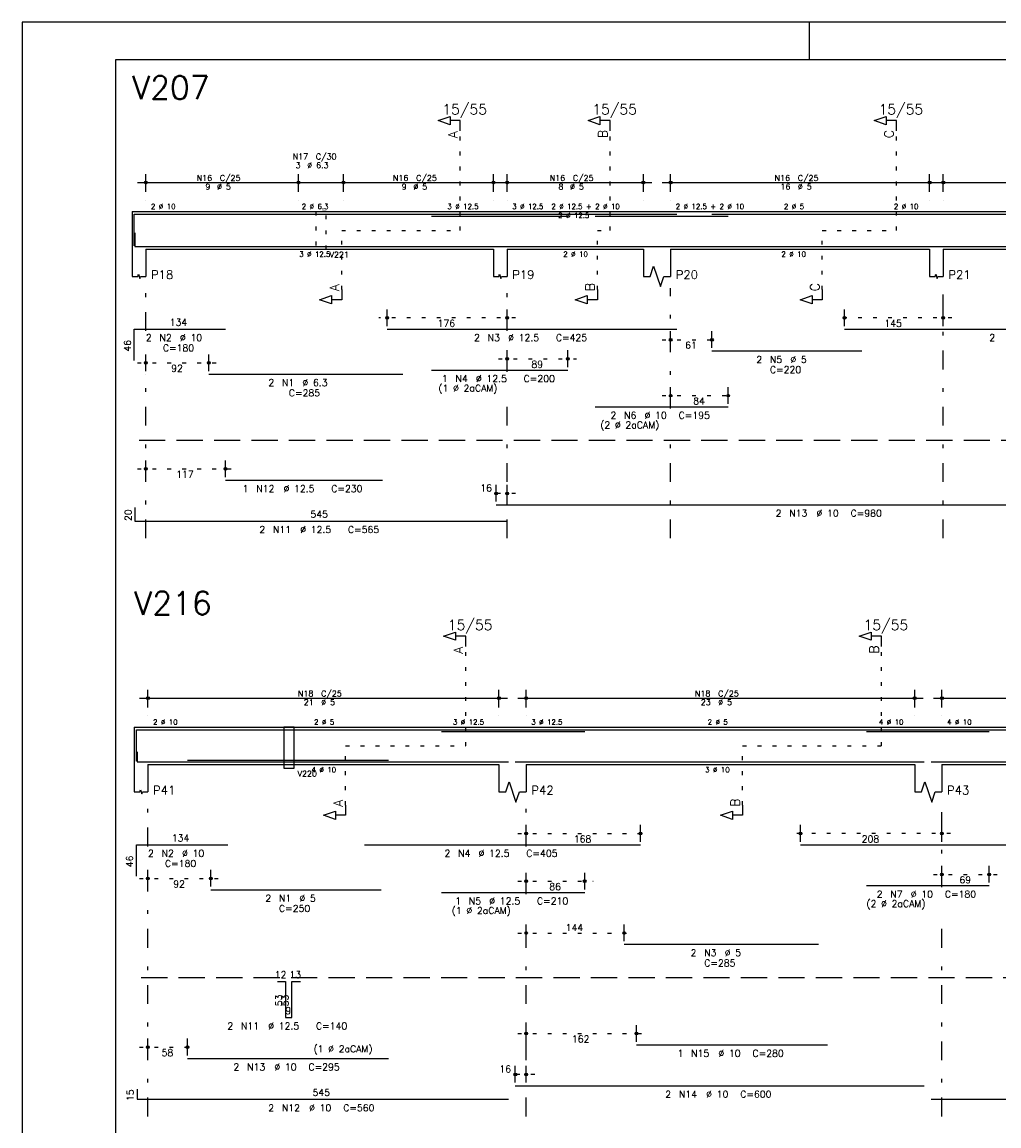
# Model space of a CAD drawing. Extents: x 0 to 84.1, y 0 to 59.4.
# Tile 2 of 6: x 0 to 26.1, y 30 to 59.4. Entities that reach past the tile are written whole.
import ezdxf

# ---------------------------------------------------------------- set-up
doc = ezdxf.new("R2010")
doc.units = 0
doc.header["$MEASUREMENT"] = 0
for name, pattern in [('ESTILO_TQS_0001', [1, 0.7, -0.3]), ('ESTILO_TQS_0002', [0.4, 0.1, -0.3]), ('ESTILO_TQS_0003', [1.5, 0.5, -0.4, 0.1, -0.5])]:
    doc.linetypes.add(name, pattern=pattern)
for name, color, linetype in [('1', 1, 'CONTINUOUS'), ('2', 2, 'CONTINUOUS'), ('4', 4, 'CONTINUOUS'), ('6', 6, 'CONTINUOUS'), ('7', 7, 'CONTINUOUS')]:
    doc.layers.add(name, color=color, linetype=linetype)
doc.styles.get("Standard").update_dxf_attribs({"font": 'ROMANS.SHX'})

msp = doc.modelspace()

# ---------------------------------------------------------------- linework, layer by layer
at = {"layer": '1', "linetype": 'ESTILO_TQS_0002'}
for p, q in [((11.688662, 53.844521), (11.688662, 56.499066)), ((15.688662, 53.844521), (15.688662, 56.499066)), ((23.325025, 53.844521), (23.325025, 56.499066)), ((8.529571, 52.267248), (8.529571, 53.844521)), ((8.529571, 53.844521), (11.688662, 53.844521)), ((15.347753, 52.267248), (15.347753, 53.844521)), ((15.347753, 53.844521), (15.688662, 53.844521)), ((21.347753, 52.267248), (21.347753, 53.844521)), ((21.347753, 53.844521), (23.325025, 53.844521)), ((13.165935, 51.508157), (9.512898, 51.508157)), ((24.802298, 51.508157), (21.711571, 51.508157)), ((17.075025, 50.926339), (18.632316, 50.926339)), ((12.711389, 50.417248), (14.789444, 50.417248)), ((3.075025, 50.308157), (5.206844, 50.308157)), ((17.075025, 49.43543), (19.061371, 49.43543)), ((3.075025, 47.480885), (5.656844, 47.480885)), ((13.165935, 46.826339), (12.42048, 46.826339)), ((11.835301, 40.091658), (11.835301, 42.746204)), ((22.92621, 40.091658), (22.92621, 42.746204)), ((8.630755, 38.514385), (8.630755, 40.091658)), ((8.630755, 40.091658), (11.835301, 40.091658)), ((19.221665, 38.514385), (19.221665, 40.091658)), ((19.221665, 40.091658), (22.92621, 40.091658)), ((13.221665, 37.755295), (16.723555, 37.755295)), ((24.767119, 37.755295), (20.537155, 37.755295)), ((3.130755, 36.555295), (5.262574, 36.555295)), ((24.312574, 36.664385), (26.026192, 36.664385)), ((13.221665, 36.482567), (15.236083, 36.482567)), ((13.221665, 35.100749), (16.288537, 35.100749)), ((13.221665, 32.418931), (16.621665, 32.418931)), ((3.130755, 32.055295), (4.639846, 32.055295)), ((13.67621, 31.328022), (12.930755, 31.328022))]:
    msp.add_line(p, q, dxfattribs=at)
at = {"layer": '1', "linetype": 'ESTILO_TQS_0001'}
for p, q in [((3.12048, 48.249066), (59.993207, 48.249066)), ((3.17621, 33.914385), (60.048937, 33.914385))]:
    msp.add_line(p, q, dxfattribs=at)
at = {"layer": '1', "linetype": 'ESTILO_TQS_0002'}
msp.add_lwpolyline([(7.838662, 54.344521), (7.838662, 53.344521), (8.111389, 53.344521), (8.111389, 54.344521), (7.838662, 54.344521)], dxfattribs=at)
at = {"layer": '2', "linetype": 'Continuous'}
for p, q in [((84.100006, 59.400002), (0, 59.400002)), ((0, 59.400002), (0, 0)), ((21, 59.400002), (21, 58.400002)), ((3.075025, 55.117248), (7.602298, 55.117248)), ((3.302298, 54.871794), (3.302298, 55.344521)), ((7.147753, 55.117248), (8.802298, 55.117248)), ((7.375025, 54.871794), (7.375025, 55.344521)), ((7.375025, 54.871794), (7.375025, 55.344521)), ((8.347753, 55.117248), (12.802298, 55.117248)), ((8.575025, 54.871794), (8.575025, 55.344521)), ((8.575025, 54.871794), (8.575025, 55.344521)), ((12.575025, 54.871794), (12.575025, 55.344521)), ((12.711389, 55.117248), (16.802298, 55.117248)), ((12.938662, 54.871794), (12.938662, 55.344521)), ((16.575025, 54.871794), (16.575025, 55.344521)), ((17.075025, 55.117248), (24.438662, 55.117248)), ((17.302298, 54.871794), (17.302298, 55.344521)), ((24.211389, 54.871794), (24.211389, 55.344521)), ((24.347753, 55.117248), (30.438662, 55.117248)), ((24.575025, 54.871794), (24.575025, 55.344521)), ((3.302298, 54.644521), (3.302298, 54.644521)), ((7.375025, 54.644521), (7.375025, 54.644521)), ((7.375025, 54.644521), (7.375025, 54.644521)), ((8.575025, 54.644521), (8.575025, 54.644521)), ((8.575025, 54.644521), (8.575025, 54.644521)), ((12.575025, 54.644521), (12.575025, 54.644521)), ((12.938662, 54.644521), (12.938662, 54.644521)), ((16.575025, 54.644521), (16.575025, 54.644521)), ((17.302298, 54.644521), (17.302298, 54.644521)), ((24.211389, 54.644521), (24.211389, 54.644521)), ((24.575025, 54.644521), (24.575025, 54.644521)), ((2.938662, 54.344521), (2.938662, 53.344521)), ((2.938662, 54.344521), (3.302298, 54.344521)), ((3.302298, 54.344521), (12.575025, 54.344521)), ((12.575025, 54.344521), (12.938662, 54.344521)), ((12.938662, 54.344521), (16.575025, 54.344521)), ((16.575025, 54.344521), (17.302298, 54.344521)), ((17.302298, 54.344521), (24.211389, 54.344521)), ((24.211389, 54.344521), (24.575025, 54.344521)), ((24.575025, 54.344521), (30.211389, 54.344521)), ((2.938662, 53.344521), (2.938662, 52.617248)), ((3.302298, 53.344521), (12.575025, 53.344521)), ((3.302298, 53.344521), (3.302298, 52.617248)), ((12.575025, 53.344521), (12.575025, 52.617248)), ((12.938662, 53.344521), (16.575025, 53.344521)), ((12.938662, 53.344521), (12.938662, 52.617248)), ((16.575025, 53.344521), (16.575025, 52.617248)), ((17.302298, 53.344521), (24.211389, 53.344521)), ((17.302298, 53.344521), (17.302298, 52.617248)), ((24.211389, 53.344521), (24.211389, 52.617248)), ((24.575025, 53.344521), (30.211389, 53.344521)), ((24.575025, 53.344521), (24.575025, 52.617248)), ((9.740171, 51.289975), (9.740171, 51.73543)), ((12.938662, 51.289975), (12.938662, 51.73543)), ((21.938844, 51.289975), (21.938844, 51.73543)), ((24.575025, 51.289975), (24.575025, 51.73543)), ((9.740171, 51.199066), (9.740171, 51.199066)), ((12.938662, 51.199066), (12.938662, 51.199066)), ((17.302298, 50.708157), (17.302298, 51.153612)), ((18.405044, 50.708157), (18.405044, 51.153612)), ((21.938844, 51.199066), (21.938844, 51.199066)), ((24.575025, 51.199066), (24.575025, 51.199066)), ((3.302298, 50.089975), (3.302298, 50.53543)), ((4.979571, 50.089975), (4.979571, 50.53543)), ((12.938662, 50.199066), (12.938662, 50.644521)), ((14.562171, 50.199066), (14.562171, 50.644521)), ((17.302298, 50.617248), (17.302298, 50.617248)), ((18.405044, 50.617248), (18.405044, 50.617248)), ((12.938662, 50.108157), (12.938662, 50.108157)), ((14.562171, 50.108157), (14.562171, 50.108157)), ((3.302298, 49.999066), (3.302298, 49.999066)), ((4.979571, 49.999066), (4.979571, 49.999066)), ((17.302298, 49.217248), (17.302298, 49.662703)), ((18.834098, 49.217248), (18.834098, 49.662703)), ((17.302298, 49.126339), (17.302298, 49.126339)), ((18.834098, 49.126339), (18.834098, 49.126339)), ((3.302298, 47.262703), (3.302298, 47.708157)), ((5.429571, 47.262703), (5.429571, 47.708157)), ((3.302298, 47.171794), (3.302298, 47.171794)), ((5.429571, 47.171794), (5.429571, 47.171794)), ((12.647753, 46.608157), (12.647753, 47.053612)), ((12.938662, 46.608157), (12.938662, 47.053612)), ((12.647753, 46.517248), (12.647753, 46.517248)), ((12.938662, 46.517248), (12.938662, 46.517248)), ((3.358028, 41.118931), (3.358028, 41.591658)), ((12.721665, 41.118931), (12.721665, 41.591658)), ((13.448937, 41.118931), (13.448937, 41.591658)), ((23.812574, 41.118931), (23.812574, 41.591658)), ((24.539846, 41.118931), (24.539846, 41.591658)), ((3.130755, 41.364385), (12.948937, 41.364385)), ((13.221665, 41.364385), (24.039846, 41.364385)), ((24.312574, 41.364385), (31.748937, 41.364385)), ((3.358028, 40.891658), (3.358028, 40.891658)), ((12.721665, 40.891658), (12.721665, 40.891658)), ((13.448937, 40.891658), (13.448937, 40.891658)), ((23.812574, 40.891658), (23.812574, 40.891658)), ((24.539846, 40.891658), (24.539846, 40.891658)), ((2.994392, 40.591658), (2.994392, 39.591658)), ((2.994392, 40.591658), (3.358028, 40.591658)), ((3.358028, 40.591658), (12.721665, 40.591658)), ((12.721665, 40.591658), (13.448937, 40.591658)), ((13.448937, 40.591658), (23.812574, 40.591658)), ((23.812574, 40.591658), (24.539846, 40.591658)), ((24.539846, 40.591658), (31.521665, 40.591658)), ((2.994392, 39.591658), (2.994392, 38.864385)), ((3.358028, 39.591658), (12.721665, 39.591658)), ((3.358028, 39.591658), (3.358028, 38.864385)), ((12.721665, 39.591658), (12.721665, 38.864385)), ((13.448937, 39.591658), (23.812574, 39.591658)), ((13.448937, 39.591658), (13.448937, 38.864385)), ((23.812574, 39.591658), (23.812574, 38.864385)), ((24.539846, 39.591658), (31.521665, 39.591658)), ((24.539846, 39.591658), (24.539846, 38.864385)), ((13.448937, 37.537113), (13.448937, 37.982567)), ((16.496283, 37.537113), (16.496283, 37.982567)), ((20.764428, 37.537113), (20.764428, 37.982567)), ((24.539846, 37.537113), (24.539846, 37.982567)), ((13.448937, 37.446204), (13.448937, 37.446204)), ((16.496283, 37.446204), (16.496283, 37.446204)), ((20.764428, 37.446204), (20.764428, 37.446204)), ((24.539846, 37.446204), (24.539846, 37.446204)), ((24.539846, 36.446204), (24.539846, 36.891658)), ((25.798919, 36.446204), (25.798919, 36.891658)), ((3.358028, 36.337113), (3.358028, 36.782567)), ((5.035301, 36.337113), (5.035301, 36.782567)), ((13.448937, 36.264385), (13.448937, 36.70984)), ((15.00881, 36.264385), (15.00881, 36.70984)), ((3.358028, 36.246204), (3.358028, 36.246204)), ((5.035301, 36.246204), (5.035301, 36.246204)), ((24.539846, 36.355295), (24.539846, 36.355295)), ((25.798919, 36.355295), (25.798919, 36.355295)), ((13.448937, 36.173476), (13.448937, 36.173476)), ((15.00881, 36.173476), (15.00881, 36.173476)), ((13.448937, 34.882567), (13.448937, 35.328022)), ((16.061265, 34.882567), (16.061265, 35.328022)), ((13.448937, 34.791658), (13.448937, 34.791658)), ((16.061265, 34.791658), (16.061265, 34.791658)), ((13.448937, 32.200749), (13.448937, 32.646204)), ((16.394392, 32.200749), (16.394392, 32.646204)), ((3.358028, 31.837113), (3.358028, 32.282567)), ((4.412574, 31.837113), (4.412574, 32.282567)), ((13.448937, 32.10984), (13.448937, 32.10984)), ((16.394392, 32.10984), (16.394392, 32.10984)), ((3.358028, 31.746204), (3.358028, 31.746204)), ((4.412574, 31.746204), (4.412574, 31.746204)), ((13.158028, 31.10984), (13.158028, 31.555295)), ((13.448937, 31.10984), (13.448937, 31.555295)), ((13.158028, 31.018931), (13.158028, 31.018931)), ((13.448937, 31.018931), (13.448937, 31.018931))]:
    msp.add_line(p, q, dxfattribs=at)
at = {"layer": '2', "linetype": 'ESTILO_TQS_0003'}
for p, q in [((3.302298, 51.164521), (3.302298, 52.299066)), ((12.938662, 51.164521), (12.938662, 52.299066)), ((17.302298, 49.091794), (17.302298, 52.299066)), ((24.575025, 45.63543), (24.575025, 52.299066)), ((3.302298, 45.63543), (3.302298, 50.433612)), ((12.938662, 50.073612), (12.938662, 50.433612)), ((12.938662, 45.63543), (12.938662, 49.342703)), ((17.302298, 45.63543), (17.302298, 48.360885)), ((3.358028, 37.411658), (3.358028, 38.546204)), ((13.448937, 37.411658), (13.448937, 38.546204)), ((24.539846, 36.320749), (24.539846, 38.546204)), ((3.358028, 30.20984), (3.358028, 36.680749)), ((13.448937, 36.138931), (13.448937, 36.680749)), ((13.448937, 30.20984), (13.448937, 35.408022)), ((24.539846, 30.20984), (24.539846, 35.58984))]:
    msp.add_line(p, q, dxfattribs=at)
at = {"layer": '2', "linetype": 'Continuous'}
for points in [[(83.100006, 1), (2.5, 1), (2.5, 58.400002), (83.100006, 58.400002), (83.100006, 1)], [(11.688662, 56.499066), (11.688662, 56.771794), (11.415935, 56.771794), (11.415935, 56.662703), (11.097753, 56.771794), (11.415935, 56.880884), (11.415935, 56.771794)], [(15.688662, 56.499066), (15.688662, 56.771794), (15.415935, 56.771794), (15.415935, 56.662703), (15.097753, 56.771794), (15.415935, 56.880884), (15.415935, 56.771794)], [(23.325025, 56.499066), (23.325025, 56.771794), (23.052298, 56.771794), (23.052298, 56.662703), (22.734116, 56.771794), (23.052298, 56.880884), (23.052298, 56.771794)], [(16.575025, 52.617248), (16.756844, 52.617248), (16.847753, 52.889975), (17.029571, 52.344521), (17.12048, 52.617248), (17.302298, 52.617248)], [(2.938662, 52.617248), (3.084116, 52.617248), (3.102298, 52.671794), (3.138662, 52.562703), (3.156844, 52.617248), (3.302298, 52.617248)], [(12.575025, 52.617248), (12.72048, 52.617248), (12.738662, 52.671794), (12.775025, 52.562703), (12.793207, 52.617248), (12.938662, 52.617248)], [(24.211389, 52.617248), (24.356844, 52.617248), (24.375025, 52.671794), (24.411389, 52.562703), (24.429571, 52.617248), (24.575025, 52.617248)], [(8.529571, 52.267248), (8.529571, 51.994521), (8.256844, 51.994521), (8.256844, 51.88543), (7.938662, 51.994521), (8.256844, 52.103612), (8.256844, 51.994521)], [(15.347753, 52.267248), (15.347753, 51.994521), (15.075026, 51.994521), (15.075026, 51.88543), (14.756844, 51.994521), (15.075026, 52.103612), (15.075026, 51.994521)], [(21.347753, 52.267248), (21.347753, 51.994521), (21.075026, 51.994521), (21.075026, 51.88543), (20.756844, 51.994521), (21.075026, 52.103612), (21.075026, 51.994521)], [(11.835301, 42.746204), (11.835301, 43.018931), (11.562574, 43.018931), (11.562574, 42.90984), (11.244392, 43.018931), (11.562574, 43.128022), (11.562574, 43.018931)], [(22.92621, 42.746204), (22.92621, 43.018931), (22.653483, 43.018931), (22.653483, 42.90984), (22.335301, 43.018931), (22.653483, 43.128022), (22.653483, 43.018931)], [(6.985301, 40.591658), (6.985301, 39.500749), (7.258028, 39.500749), (7.258028, 40.591658), (6.985301, 40.591658)], [(2.994392, 38.864385), (3.139846, 38.864385), (3.158028, 38.918931), (3.194392, 38.80984), (3.212574, 38.864385), (3.358028, 38.864385)], [(12.721665, 38.864385), (12.903483, 38.864385), (12.994392, 39.137113), (13.17621, 38.591658), (13.267119, 38.864385), (13.448937, 38.864385)], [(23.812574, 38.864385), (23.994392, 38.864385), (24.085301, 39.137113), (24.267119, 38.591658), (24.358028, 38.864385), (24.539846, 38.864385)], [(8.630755, 38.514385), (8.630755, 38.241658), (8.358028, 38.241658), (8.358028, 38.132567), (8.039846, 38.241658), (8.358028, 38.350749), (8.358028, 38.241658)], [(19.221665, 38.514385), (19.221665, 38.241658), (18.948937, 38.241658), (18.948937, 38.132567), (18.630756, 38.241658), (18.948937, 38.350749), (18.948937, 38.241658)]]:
    msp.add_lwpolyline(points, dxfattribs=at)
for centre, radius in [((3.302298, 55.117248), 0.037841), ((3.302298, 55.117248), 0.018864), ((7.375025, 55.117248), 0.037841), ((7.375025, 55.117248), 0.037841), ((7.375025, 55.117248), 0.018864), ((7.375025, 55.117248), 0.018864), ((8.575025, 55.117248), 0.037841), ((8.575025, 55.117248), 0.037841), ((8.575025, 55.117248), 0.018864), ((8.575025, 55.117248), 0.018864), ((12.575025, 55.117248), 0.037841), ((12.575025, 55.117248), 0.018864), ((12.938662, 55.117248), 0.037841), ((12.938662, 55.117248), 0.018864), ((16.575025, 55.117248), 0.037841), ((16.575025, 55.117248), 0.018864), ((17.302298, 55.117248), 0.037841), ((17.302298, 55.117248), 0.018864), ((24.211389, 55.117248), 0.037841), ((24.211389, 55.117248), 0.018864), ((24.575025, 55.117248), 0.037841), ((24.575025, 55.117248), 0.018864), ((9.740171, 51.508157), 0.036364), ((12.938662, 51.508157), 0.036364), ((21.938844, 51.508157), 0.036364), ((24.575025, 51.508157), 0.036364), ((9.740171, 51.508157), 0.018182), ((12.938662, 51.508157), 0.018182), ((21.938844, 51.508157), 0.018182), ((24.575025, 51.508157), 0.018182), ((17.302298, 50.926339), 0.036364), ((17.302298, 50.926339), 0.018182), ((18.405044, 50.926339), 0.036364), ((18.405044, 50.926339), 0.018182), ((12.938662, 50.417248), 0.036364), ((12.938662, 50.417248), 0.018182), ((14.562171, 50.417248), 0.036364), ((14.562171, 50.417248), 0.018182), ((3.302298, 50.308157), 0.036364), ((3.302298, 50.308157), 0.018182), ((4.979571, 50.308157), 0.036364), ((4.979571, 50.308157), 0.018182), ((17.302298, 49.43543), 0.036364), ((18.834098, 49.43543), 0.036364), ((17.302298, 49.43543), 0.018182), ((18.834098, 49.43543), 0.018182), ((3.302298, 47.480885), 0.036364), ((3.302298, 47.480885), 0.018182), ((5.429571, 47.480885), 0.036364), ((5.429571, 47.480885), 0.018182), ((12.647753, 46.826339), 0.036364), ((12.647753, 46.826339), 0.018182), ((12.938662, 46.826339), 0.036364), ((12.938662, 46.826339), 0.018182), ((3.358028, 41.364385), 0.037841), ((3.358028, 41.364385), 0.018864), ((12.721665, 41.364385), 0.037841), ((12.721665, 41.364385), 0.018864), ((13.448937, 41.364385), 0.037841), ((13.448937, 41.364385), 0.018864), ((23.812574, 41.364385), 0.037841), ((23.812574, 41.364385), 0.018864), ((24.539846, 41.364385), 0.037841), ((24.539846, 41.364385), 0.018864), ((13.448937, 37.755295), 0.036364), ((13.448937, 37.755295), 0.018182), ((16.496283, 37.755295), 0.036364), ((16.496283, 37.755295), 0.018182), ((20.764428, 37.755295), 0.036364), ((20.764428, 37.755295), 0.018182), ((24.539846, 37.755295), 0.036364), ((24.539846, 37.755295), 0.018182), ((3.358028, 36.555295), 0.036364), ((3.358028, 36.555295), 0.018182), ((5.035301, 36.555295), 0.036364), ((5.035301, 36.555295), 0.018182), ((13.448937, 36.482567), 0.036364), ((15.00881, 36.482567), 0.036364), ((24.539846, 36.664385), 0.036364), ((24.539846, 36.664385), 0.018182), ((25.798919, 36.664385), 0.036364), ((25.798919, 36.664385), 0.018182), ((13.448937, 36.482567), 0.018182), ((15.00881, 36.482567), 0.018182), ((13.448937, 35.100749), 0.036364), ((13.448937, 35.100749), 0.018182), ((16.061265, 35.100749), 0.036364), ((16.061265, 35.100749), 0.018182), ((13.448937, 32.418931), 0.036364), ((13.448937, 32.418931), 0.018182), ((16.394392, 32.418931), 0.036364), ((16.394392, 32.418931), 0.018182), ((3.358028, 32.055295), 0.036364), ((3.358028, 32.055295), 0.018182), ((4.412574, 32.055295), 0.036364), ((4.412574, 32.055295), 0.018182), ((13.158028, 31.328022), 0.036364), ((13.158028, 31.328022), 0.018182), ((13.448937, 31.328022), 0.036364), ((13.448937, 31.328022), 0.018182)]:
    msp.add_circle(centre, radius, dxfattribs=at)
at = {"layer": '4', "linetype": 'Continuous'}
for p, q in [((2.993207, 53.43543), (2.993207, 54.271794)), ((2.993207, 54.271794), (5.429571, 54.271794)), ((4.979571, 54.271794), (10.161389, 54.271794)), ((9.740171, 54.271794), (17.467444, 54.271794)), ((10.925807, 54.226339), (14.562171, 54.226339)), ((15.288644, 54.226339), (18.834098, 54.226339)), ((18.405044, 54.271794), (22.405044, 54.271794)), ((21.938844, 54.271794), (32.393389, 54.271794)), ((3.011389, 53.780885), (3.011389, 53.417248)), ((3.011389, 53.417248), (12.92048, 53.417248)), ((5.429571, 53.417248), (9.611389, 53.417248)), ((12.647753, 53.417248), (30.465935, 53.417248)), ((3.048937, 39.682567), (3.048937, 40.518931)), ((3.048937, 40.518931), (5.485301, 40.518931)), ((5.035301, 40.518931), (9.580755, 40.518931)), ((9.132646, 40.518931), (16.496283, 40.518931)), ((11.190628, 40.473476), (15.00881, 40.473476)), ((16.061265, 40.518931), (21.243083, 40.518931)), ((20.764428, 40.518931), (34.128065, 40.518931)), ((22.526192, 40.473476), (25.798919, 40.473476)), ((3.067119, 39.937113), (3.067119, 39.664385)), ((3.067119, 39.664385), (12.97621, 39.664385)), ((4.412574, 39.70984), (9.77621, 39.70984)), ((4.412574, 39.664385), (9.77621, 39.664385)), ((13.158028, 39.664385), (24.067119, 39.664385)), ((16.394392, 39.664385), (21.485301, 39.664385)), ((24.248937, 39.664385), (43.97621, 39.664385))]:
    msp.add_line(p, q, dxfattribs=at)
at = {"layer": '6', "linetype": 'Continuous'}
for p, q in [((2.993207, 50.371794), (2.993207, 51.208157)), ((2.993207, 51.208157), (5.429571, 51.208157)), ((9.740171, 51.208157), (17.467444, 51.208157)), ((21.938844, 51.208157), (32.393389, 51.208157)), ((18.405044, 50.626339), (22.405044, 50.626339)), ((10.925807, 50.117248), (14.562171, 50.117248)), ((4.979571, 50.008157), (10.161389, 50.008157)), ((15.288644, 49.13543), (18.834098, 49.13543)), ((5.429571, 47.180885), (9.611389, 47.180885)), ((12.647753, 46.526339), (30.465935, 46.526339)), ((3.011389, 46.453612), (3.011389, 46.089975)), ((3.011389, 46.089975), (12.92048, 46.089975)), ((3.048937, 36.618931), (3.048937, 37.455295)), ((3.048937, 37.455295), (5.485301, 37.455295)), ((9.132646, 37.455295), (16.496283, 37.455295)), ((20.764428, 37.455295), (34.128065, 37.455295)), ((5.035301, 36.255295), (9.580755, 36.255295)), ((22.526192, 36.364385), (25.798919, 36.364385)), ((11.190628, 36.182567), (15.00881, 36.182567)), ((16.061265, 34.800749), (21.243083, 34.800749)), ((6.812574, 33.80984), (7.030755, 33.80984)), ((7.030755, 33.80984), (7.030755, 32.846204)), ((7.194392, 32.846204), (7.194392, 33.80984)), ((7.194392, 33.80984), (7.430755, 33.80984)), ((7.030755, 32.846204), (7.194392, 32.846204)), ((16.394392, 32.118931), (21.485301, 32.118931)), ((4.412574, 31.755295), (9.77621, 31.755295)), ((3.067119, 30.937113), (3.067119, 30.664385)), ((13.158028, 31.028022), (24.067119, 31.028022)), ((3.067119, 30.664385), (12.97621, 30.664385)), ((24.248937, 30.664385), (43.97621, 30.664385))]:
    msp.add_line(p, q, dxfattribs=at)

# ---------------------------------------------------------------- texts
at = {"layer": '2', "linetype": 'Continuous'}
for s, height, p in [('15/55', 0.272727, (11.211389, 56.93543)), ('15/55', 0.272727, (15.211389, 56.93543)), ('15/55', 0.272727, (22.847753, 56.93543)), ('N17', 0.154545, (7.22048, 55.73543)), ('3', 0.154545, (7.297753, 55.503612)), ('%%c 6.3', 0.154545, (7.606844, 55.503612)), ('C/30', 0.154545, (7.838662, 55.73543)), ('N16', 0.154545, (4.658662, 55.163612)), ('9', 0.154545, (4.89048, 54.931794)), ('%%c 5', 0.154545, (5.199571, 54.931794)), ('C/25', 0.154545, (5.276844, 55.163612)), ('N16', 0.154545, (9.895025, 55.163612)), ('9', 0.154545, (10.126844, 54.931794)), ('%%c 5', 0.154545, (10.435935, 54.931794)), ('C/25', 0.154545, (10.513207, 55.163612)), ('N16', 0.154545, (14.076844, 55.163612)), ('8', 0.154545, (14.308662, 54.931794)), ('%%c 5', 0.154545, (14.617753, 54.931794)), ('C/25', 0.154545, (14.695025, 55.163612)), ('N16', 0.154545, (20.076844, 55.163612)), ('16', 0.154545, (20.231389, 54.931794)), ('%%c 5', 0.154545, (20.695025, 54.931794)), ('C/25', 0.154545, (20.695025, 55.163612)), ('2 %%c 10', 0.136364, (3.438662, 54.412703)), ('2 %%c 6.3', 0.136364, (7.461389, 54.412703)), ('3 %%c 12.5', 0.136364, (11.347753, 54.412703)), ('3 %%c 12.5', 0.136364, (13.075025, 54.412703)), ('2 %%c 12.5 + 2 %%c 10', 0.136364, (14.12048, 54.412703)), ('2 %%c 12.5 + 2 %%c 10', 0.136364, (17.438662, 54.412703)), ('2 %%c 5', 0.136364, (20.325025, 54.412703)), ('2 %%c 10', 0.136364, (23.256844, 54.412703)), ('2 %%c 12.5', 0.136364, (14.302298, 54.174066)), ('3 %%c 12.5', 0.136364, (7.393207, 53.139975)), ('V221', 0.154545, (8.202298, 53.117248)), ('2 %%c 10', 0.136364, (14.438662, 53.139975)), ('2 %%c 10', 0.136364, (20.256844, 53.139975)), ('P18', 0.227273, (3.438662, 52.549066)), ('P19', 0.227273, (13.075025, 52.549066)), ('P20', 0.227273, (17.438662, 52.549066)), ('P21', 0.227273, (24.711389, 52.549066)), ('134', 0.181818, (3.938662, 51.299066)), ('176', 0.181818, (11.084871, 51.271794)), ('145', 0.181818, (23.002389, 51.271794)), ('2', 0.181818, (3.302298, 50.889975)), ('N2', 0.181818, (3.665935, 50.889975)), ('%%c 10', 0.181818, (4.211389, 50.889975)), ('2', 0.181818, (12.058353, 50.889975)), ('N3', 0.181818, (12.421989, 50.889975)), ('%%c 12.5', 0.181818, (12.967444, 50.889975)), ('C=425', 0.181818, (14.240171, 50.889975)), ('2', 0.181818, (25.80248, 50.889975)), ('C=180', 0.181818, (3.756844, 50.617248)), ('61', 0.181818, (17.690035, 50.689975)), ('89', 0.181818, (13.58678, 50.180885)), ('2', 0.181818, (19.586862, 50.308157)), ('N5', 0.181818, (19.950498, 50.308157)), ('%%c 5', 0.181818, (20.495953, 50.308157)), ('92', 0.181818, (3.977298, 50.071794)), ('C=220', 0.181818, (19.950498, 50.03543)), ('2', 0.181818, (6.57048, 49.689975)), ('N1', 0.181818, (6.934116, 49.689975)), ('%%c 6.3', 0.181818, (7.479571, 49.689975)), ('1', 0.181818, (11.198535, 49.799066)), ('N4', 0.181818, (11.562171, 49.799066)), ('%%c 12.5', 0.181818, (12.107625, 49.799066)), ('C=200', 0.181818, (13.380353, 49.799066)), ('C=285', 0.181818, (7.115935, 49.417248)), ('(1 %%c 2aCAM)', 0.181818, (11.107625, 49.544521)), ('84', 0.181818, (17.904562, 49.199066)), ('2', 0.181818, (15.697735, 48.817248)), ('N6', 0.181818, (16.061371, 48.817248)), ('%%c 10', 0.181818, (16.606825, 48.817248)), ('C=195', 0.181818, (17.515916, 48.817248)), ('(2 %%c 2aCAM)', 0.181818, (15.425007, 48.562703)), ('117', 0.181818, (4.111389, 47.244521)), ('1', 0.181818, (5.884116, 46.862703)), ('N12', 0.181818, (6.247753, 46.862703)), ('%%c 12.5', 0.181818, (6.975025, 46.862703)), ('C=230', 0.181818, (8.247753, 46.862703)), ('16', 0.181818, (12.22351, 46.880885)), ('545', 0.181818, (7.693207, 46.180885)), ('2', 0.181818, (20.102298, 46.208157)), ('N13', 0.181818, (20.465935, 46.208157)), ('%%c 10', 0.181818, (21.193207, 46.208157)), ('C=980', 0.181818, (22.102298, 46.208157)), ('2', 0.181818, (6.329571, 45.771794)), ('N11', 0.181818, (6.693207, 45.771794)), ('%%c 12.5', 0.181818, (7.42048, 45.771794)), ('C=565', 0.181818, (8.693207, 45.771794)), ('15/55', 0.272727, (11.358028, 43.182567)), ('15/55', 0.272727, (22.448937, 43.182567)), ('N18', 0.154545, (7.359846, 41.410749)), ('C/25', 0.154545, (7.978028, 41.410749)), ('N18', 0.154545, (17.950755, 41.410749)), ('C/25', 0.154545, (18.568937, 41.410749)), ('21', 0.154545, (7.514392, 41.178931)), ('%%c 5', 0.154545, (7.978028, 41.178931)), ('23', 0.154545, (18.105301, 41.178931)), ('%%c 5', 0.154545, (18.568937, 41.178931)), ('2 %%c 10', 0.136364, (3.494392, 40.65984)), ('2 %%c 5', 0.136364, (7.789846, 40.65984)), ('3 %%c 12.5', 0.136364, (11.494392, 40.65984)), ('3 %%c 12.5', 0.136364, (13.585301, 40.65984)), ('2 %%c 5', 0.136364, (18.289846, 40.65984)), ('4 %%c 10', 0.136364, (22.858028, 40.65984)), ('4 %%c 10', 0.136364, (24.67621, 40.65984)), ('4 %%c 10', 0.136364, (7.721665, 39.387113)), ('3 %%c 10', 0.136364, (18.221665, 39.387113)), ('V220', 0.154545, (7.348937, 39.273476)), ('P41', 0.227273, (3.494392, 38.796204)), ('P42', 0.227273, (13.585301, 38.796204)), ('P43', 0.227273, (24.67621, 38.796204)), ('134', 0.181818, (3.994392, 37.546204)), ('168', 0.181818, (14.718065, 37.518931)), ('208', 0.181818, (22.397592, 37.518931)), ('2', 0.181818, (3.358028, 37.137113)), ('N2', 0.181818, (3.721665, 37.137113)), ('%%c 10', 0.181818, (4.267119, 37.137113)), ('2', 0.181818, (11.26901, 37.137113)), ('N4', 0.181818, (11.632646, 37.137113)), ('%%c 12.5', 0.181818, (12.178101, 37.137113)), ('C=405', 0.181818, (13.450828, 37.137113)), ('C=180', 0.181818, (3.812574, 36.864385)), ('69', 0.181818, (25.005746, 36.428022)), ('92', 0.181818, (4.033028, 36.318931)), ('86', 0.181818, (14.065237, 36.246204)), ('2', 0.181818, (22.798919, 36.046204)), ('N7', 0.181818, (23.162555, 36.046204)), ('%%c 10', 0.181818, (23.70801, 36.046204)), ('C=180', 0.181818, (24.617101, 36.046204)), ('2', 0.181818, (6.489846, 35.937113)), ('N1', 0.181818, (6.853483, 35.937113)), ('%%c 5', 0.181818, (7.398937, 35.937113)), ('1', 0.181818, (11.554265, 35.864385)), ('N5', 0.181818, (11.917901, 35.864385)), ('%%c 12.5', 0.181818, (12.463355, 35.864385)), ('C=210', 0.181818, (13.736083, 35.864385)), ('(2 %%c 2aCAM)', 0.181818, (22.526192, 35.791658)), ('C=250', 0.181818, (6.853483, 35.664385)), ('(1 %%c 2aCAM)', 0.181818, (11.463355, 35.60984)), ('144', 0.181818, (14.500555, 35.155295)), ('2', 0.181818, (17.833992, 34.482567)), ('N3', 0.181818, (18.197628, 34.482567)), ('%%c 5', 0.181818, (18.743083, 34.482567)), ('C=285', 0.181818, (18.197628, 34.20984)), ('12', 0.181818, (6.739846, 33.900749)), ('13', 0.181818, (7.130755, 33.900749)), ('9', 0.181818, (7.021665, 32.937113)), ('2', 0.181818, (5.47621, 32.528022)), ('N11', 0.181818, (5.839846, 32.528022)), ('%%c 12.5', 0.181818, (6.567119, 32.528022)), ('C=140', 0.181818, (7.839846, 32.528022)), ('(1 %%c 2aCAM)', 0.181818, (7.77621, 31.918931)), ('162', 0.181818, (14.667119, 32.182567)), ('58', 0.181818, (3.721665, 31.818931)), ('1', 0.181818, (17.485301, 31.800749)), ('N15', 0.181818, (17.848937, 31.800749)), ('%%c 10', 0.181818, (18.57621, 31.800749)), ('C=280', 0.181818, (19.485301, 31.800749)), ('2', 0.181818, (5.639846, 31.437113)), ('N13', 0.181818, (6.003483, 31.437113)), ('%%c 10', 0.181818, (6.730755, 31.437113)), ('C=295', 0.181818, (7.639846, 31.437113)), ('16', 0.181818, (12.733786, 31.382567)), ('545', 0.181818, (7.748937, 30.755295)), ('2', 0.181818, (17.158028, 30.70984)), ('N14', 0.181818, (17.521665, 30.70984)), ('%%c 10', 0.181818, (18.248937, 30.70984)), ('C=600', 0.181818, (19.158028, 30.70984)), ('2', 0.181818, (6.567119, 30.346204)), ('N12', 0.181818, (6.930755, 30.346204)), ('%%c 10', 0.181818, (7.658028, 30.346204)), ('C=560', 0.181818, (8.567119, 30.346204))]:
    msp.add_text(s, height=height, dxfattribs=at).set_placement(p)
for s, height, p in [('A', 0.247273, (11.61448, 56.301248)), ('B', 0.247273, (15.61448, 56.301248)), ('C', 0.247273, (23.250844, 56.301248)), ('A', 0.247273, (8.455389, 52.217794)), ('B', 0.247273, (15.273571, 52.217794)), ('C', 0.247273, (21.273571, 52.217794)), ('46', 0.181818, (2.902298, 50.608157)), ('20', 0.181818, (2.92048, 46.089975)), ('A', 0.247273, (11.761119, 42.548385)), ('B', 0.247273, (22.852028, 42.548385)), ('A', 0.247273, (8.556574, 38.464931)), ('B', 0.247273, (19.147483, 38.464931)), ('46', 0.181818, (2.958028, 36.855295)), ('53', 0.181818, (6.939846, 33.146204)), ('53', 0.181818, (7.103483, 33.146204)), ('15', 0.181818, (2.97621, 30.618931))]:
    msp.add_text(s, height=height, rotation=90, dxfattribs=at).set_placement(p)
at = {"layer": '7', "linetype": 'Continuous'}
for s, p in [('V207', (2.938662, 57.344521)), ('V216', (2.994392, 43.591658))]:
    msp.add_text(s, height=0.618182, dxfattribs=at).set_placement(p)

doc.saveas('drawing.dxf')
